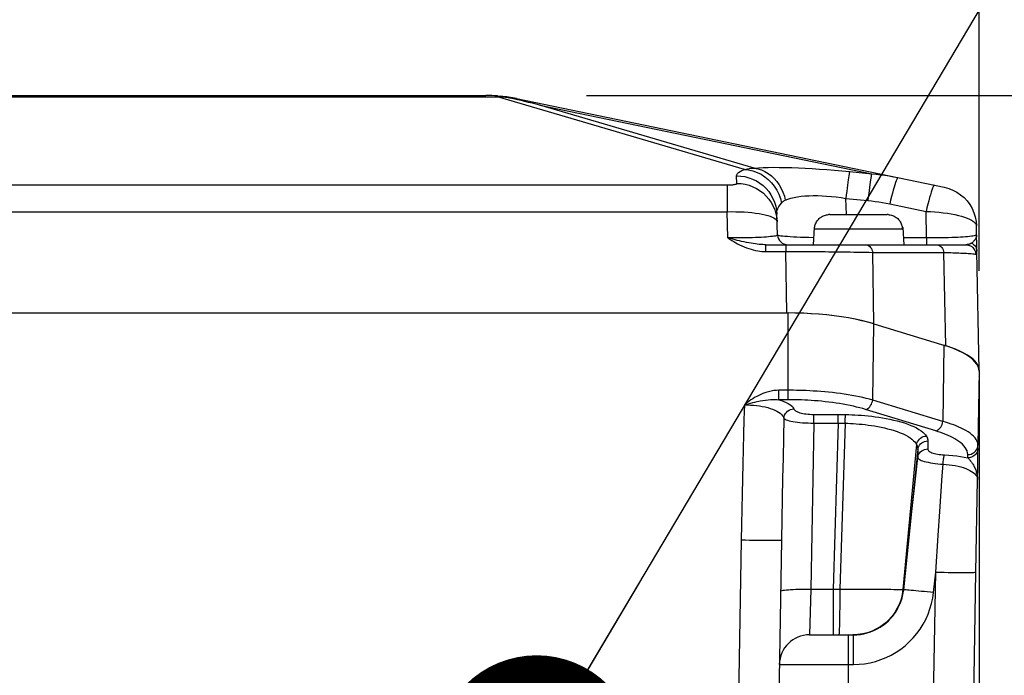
# Model space of a CAD drawing. Header units: millimetres. Extents: x -134 to 420, y 0 to 297.
# Tile 50 of 53: x 320 to 339, y 231 to 244. Entities that reach past the tile are written whole.
import ezdxf

# ---------------------------------------------------------------- set-up
doc = ezdxf.new("R2010")
doc.units = ezdxf.units.MM
doc.header["$LTSCALE"] = 23.1
doc.layers.get('0').update_dxf_attribs({"linetype": 'CONTINUOUS'})
for name, color, linetype in [('COMPONENTS', 7, 'CONTINUOUS'), ('DETAIL', 7, 'CONTINUOUS'), ('DIMENSION', 7, 'CONTINUOUS')]:
    doc.layers.add(name, color=color, linetype=linetype)
doc.styles.get("Standard").update_dxf_attribs({"font": 'arial.ttf'})
doc.dimstyles.new('DIMSTYLE_11', dxfattribs={"dimtxt": 3, "dimasz": 4, "dimexe": 0.18, "dimexo": 0.0625, "dimgap": 0.09, "dimtad": 1, "dimdec": 3, "dimlfac": 5, "dimdsep": 46, "dimtxsty": 'STANDARD', "dimblk": '_FILLED', "dimblk1": '_FILLED', "dimblk2": '_FILLED', "dimcen": 0.09, "dimadec": 0, "dimazin": 0, "dimtp": 0.5, "dimtm": 0.5, "dimtfac": 1, "dimtdec": 3, "dimtofl": 0, "dimtmove": 0, "dimatfit": 3, "dimldrblk": '_FILLED', "dimfxl": 1, "dimtolj": 1, "dimarcsym": 0})
doc.dimstyles.new('DIMSTYLE_14', dxfattribs={"dimtxt": 3, "dimasz": 4, "dimexe": 0.18, "dimexo": 0.0625, "dimgap": 0.09, "dimtad": 1, "dimdec": 1, "dimlfac": 5, "dimdsep": 46, "dimtxsty": 'STANDARD', "dimblk": '_FILLED', "dimblk1": '_FILLED', "dimblk2": '_FILLED', "dimcen": 0.09, "dimadec": 0, "dimazin": 0, "dimtp": 0.5, "dimtm": 0.5, "dimtfac": 1, "dimtdec": 1, "dimtofl": 0, "dimtmove": 0, "dimatfit": 3, "dimldrblk": '_FILLED', "dimfxl": 1, "dimtolj": 1, "dimarcsym": 0})
doc.dimstyles.new('DIMSTYLE_2', dxfattribs={"dimtxt": 3, "dimasz": 4, "dimexe": 0.18, "dimexo": 0.0625, "dimgap": 0.09, "dimtad": 1, "dimlfac": 5, "dimdsep": 46, "dimtxsty": 'STANDARD', "dimblk": '_FILLED', "dimblk1": '_FILLED', "dimblk2": '_FILLED', "dimcen": 0.09, "dimadec": 0, "dimazin": 0, "dimtp": 0.5, "dimtm": 0.5, "dimtfac": 1, "dimtofl": 0, "dimtmove": 0, "dimatfit": 3, "dimldrblk": '_FILLED', "dimfxl": 1, "dimtolj": 1, "dimarcsym": 0})
doc.dimstyles.get("Standard").update_dxf_attribs({"dimtxt": 3, "dimasz": 4, "dimexe": 0.18, "dimexo": 0.0625, "dimgap": 0.09, "dimtad": 1, "dimdec": 3, "dimdsep": 46, "dimtxsty": 'STANDARD', "dimblk": '_FILLED', "dimblk1": '_FILLED', "dimblk2": '_FILLED', "dimcen": 0.09, "dimadec": 0, "dimazin": 0, "dimtol": 1, "dimtp": 0.001, "dimtm": 0.001, "dimtfac": 1, "dimtdec": 3, "dimtofl": 0, "dimtmove": 0, "dimatfit": 3, "dimldrblk": '_FILLED', "dimfxl": 1, "dimtolj": 1, "dimarcsym": 0})

# ---------------------------------------------------------------- blocks, each defined once
blk = doc.blocks.new('_FILLED')
at = {"color": 0, "linetype": 'BYBLOCK'}
blk.add_solid([(0, 0), (-1, 0.1625), (-1, -0.1625)], dxfattribs=at)
blk = doc.blocks.new('*D10')
at = {"layer": 'DIMENSION', "color": 2, "linetype": 'CONTINUOUS'}
for p, q in [((297.19, 247.354), (297.19, 262.807)), ((341.19, 247.065), (341.19, 262.807)), ((297.19, 260.807), (319.19, 260.807)), ((341.19, 260.807), (319.19, 260.807)), ((297.19, 227.285), (297.19, 245.738)), ((341.19, 227.285), (341.19, 245.355))]:
    blk.add_line(p, q, dxfattribs=at)
at = {"layer": 'DIMENSION', "color": 2, "linetype": 'CONTINUOUS', "xscale": 4, "yscale": 4, "zscale": 4, "rotation": 180}
blk.add_blockref('_FILLED', (297.19, 260.807), dxfattribs=at)
at = {"layer": 'DIMENSION', "color": 2, "linetype": 'CONTINUOUS', "xscale": 4, "yscale": 4, "zscale": 4}
blk.add_blockref('_FILLED', (341.19, 260.807), dxfattribs=at)
at = {"layer": 'DIMENSION', "color": 2, "linetype": 'CONTINUOUS', "insert": (319.19, 264.557), "char_height": 3, "width": 6.99257, "attachment_point": 2, "line_spacing_factor": 0.9}
blk.add_mtext('220', dxfattribs=at)
blk = doc.blocks.new('*D22')
at = {"color": 2, "linetype": 'CONTINUOUS'}
for p, q in [((354.19, 242.807), (354.19, 248.807)), ((354.19, 248.807), (354.19, 230.645)), ((330.883, 242.807), (356.19, 242.807)), ((354.19, 212.482), (354.19, 230.645)), ((338.09, 218.482), (356.19, 218.482)), ((354.19, 218.482), (354.19, 212.482))]:
    blk.add_line(p, q, dxfattribs=at)
at = {"color": 2, "linetype": 'CONTINUOUS', "xscale": 4, "yscale": 4, "zscale": 4}
for p, rotation in [((354.19, 242.807), 270), ((354.19, 218.482), 90)]:
    blk.add_blockref('_FILLED', p, dxfattribs=dict(at, rotation=rotation))
at = {"color": 2, "linetype": 'CONTINUOUS', "insert": (350.44, 230.645), "char_height": 3, "width": 13.27138, "attachment_point": 2, "rotation": 90, "line_spacing_factor": 0.9}
blk.add_mtext('(121.6)', dxfattribs=at)
blk = doc.blocks.new('*D23')
at = {"color": 2, "linetype": 'CONTINUOUS'}
for p, q in [((330.883, 242.807), (364.19, 242.807)), ((362.19, 242.807), (362.19, 208.445)), ((362.19, 174.082), (362.19, 208.445)), ((343.662, 174.082), (364.19, 174.082))]:
    blk.add_line(p, q, dxfattribs=at)
at = {"color": 2, "linetype": 'CONTINUOUS', "xscale": 4, "yscale": 4, "zscale": 4}
for p, rotation in [((362.19, 242.807), 90), ((362.19, 174.082), 270)]:
    blk.add_blockref('_FILLED', p, dxfattribs=dict(at, rotation=rotation))
at = {"color": 2, "linetype": 'CONTINUOUS', "insert": (358.44, 208.445), "char_height": 3, "width": 13.27138, "attachment_point": 2, "rotation": 90, "line_spacing_factor": 0.9}
blk.add_mtext('(343.6)', dxfattribs=at)
blk = doc.blocks.new('*D25')
at = {"color": 2, "linetype": 'CONTINUOUS'}
for p, q in [((299.69, 239.322), (299.69, 254.807)), ((338.69, 239.322), (338.69, 254.807)), ((299.69, 252.807), (319.19, 252.807)), ((338.69, 252.807), (319.19, 252.807))]:
    blk.add_line(p, q, dxfattribs=at)
at = {"color": 2, "linetype": 'CONTINUOUS', "xscale": 4, "yscale": 4, "zscale": 4, "rotation": 180}
blk.add_blockref('_FILLED', (299.69, 252.807), dxfattribs=at)
at = {"color": 2, "linetype": 'CONTINUOUS', "xscale": 4, "yscale": 4, "zscale": 4}
blk.add_blockref('_FILLED', (338.69, 252.807), dxfattribs=at)
at = {"color": 2, "linetype": 'CONTINUOUS', "insert": (319.19, 256.557), "char_height": 3, "width": 6.99257, "attachment_point": 2, "line_spacing_factor": 0.9}
blk.add_mtext('195', dxfattribs=at)

msp = doc.modelspace()

# ---------------------------------------------------------------- linework, layer by layer
at = {"layer": 'COMPONENTS', "color": 9, "linetype": 'CONTINUOUS'}
for p, q in [((309.26423, 242.77786), (329.11603, 242.77786)), ((329.11603, 242.79797), (329.11603, 242.77786)), ((334.02164, 241.33722), (329.11603, 242.77786)), ((329.22027, 242.78254), (329.2411, 242.78295)), ((329.95692, 242.61637), (336.55363, 241.2501)), ((334.2183, 241.36492), (329.95692, 242.61637)), ((333.87401, 241.05846), (333.86848, 241.20977)), ((336.11614, 241.2931), (336.55363, 241.2501)), ((304.90287, 241.02759), (333.67738, 241.02759)), ((333.67738, 241.02759), (333.67738, 240.49583)), ((336.05257, 240.43949), (336.04088, 240.76067)), ((336.04088, 240.76067), (336.47827, 240.71769)), ((336.91243, 240.65115), (337.6353, 240.50143)), ((304.90287, 240.49583), (333.67738, 240.49583)), ((333.69642, 239.97437), (333.67738, 240.49583)), ((337.64492, 239.97437), (337.6353, 240.50143)), ((334.66899, 240.31506), (334.67348, 240.29544)), ((335.41486, 240.15519), (337.16539, 240.15519)), ((334.45174, 239.7046), (334.45174, 239.83949)), ((334.84581, 239.83949), (334.84581, 239.7046)), ((337.64492, 239.97437), (337.18306, 239.97437)), ((337.64502, 239.97437), (337.64502, 239.83949)), ((334.45174, 239.7046), (334.84581, 239.7046)), ((334.84581, 239.7046), (334.99273, 239.70465)), ((334.8651, 238.48213), (334.84581, 239.7046)), ((336.59857, 238.26554), (336.57615, 239.68655)), ((336.57615, 239.68655), (337.99046, 239.68655)), ((338.0247, 237.82953), (337.99046, 239.68655)), ((338.62044, 239.67716), (338.62358, 239.65225)), ((334.89601, 236.75756), (334.89601, 238.48213)), ((336.57442, 236.75062), (336.59307, 238.26722)), ((337.98718, 237.841), (337.96854, 236.3244)), ((338.69013, 237.32215), (338.66451, 235.85433)), ((334.70976, 236.75756), (334.70976, 236.94533)), ((334.89602, 236.94533), (334.70979, 236.94533)), ((337.96854, 236.3244), (336.57442, 236.75062)), ((337.82767, 236.13663), (336.43356, 236.56285)), ((335.40013, 236.2921), (335.3425, 232.99047)), ((335.40013, 236.2921), (335.40013, 236.46502)), ((335.40013, 236.46502), (335.88621, 236.46502)), ((335.40013, 236.2921), (335.90919, 236.29212)), ((335.88621, 236.2921), (335.78953, 232.99043)), ((335.88621, 236.2921), (335.88621, 236.46502)), ((336.02389, 236.2904), (335.91902, 232.99114)), ((337.66932, 235.93822), (337.66856, 235.77771)), ((337.44576, 235.86586), (337.17496, 232.98475)), ((337.47051, 235.76787), (337.18268, 232.97896)), ((337.47051, 235.77451), (337.46984, 235.60817)), ((338.66451, 235.78846), (338.66451, 235.85433)), ((338.46454, 235.60067), (338.46454, 235.66656)), ((338.61234, 235.3836), (338.62118, 235.3617)), ((337.87548, 234.05486), (337.90841, 234.53277)), ((333.96047, 233.96317), (333.73669, 221.14255)), ((337.82558, 233.3284), (337.87548, 234.05486)), ((337.61401, 221.14255), (337.82558, 233.3284)), ((337.78203, 232.9221), (337.82558, 233.3284)), ((335.3425, 232.99047), (335.31713, 232.08213)), ((335.3425, 232.99047), (335.78953, 232.99043)), ((335.78953, 232.99043), (335.78953, 232.08213)), ((336.44669, 232.98945), (336.54331, 232.98909)), ((336.54331, 232.98909), (336.71972, 232.9883)), ((337.18268, 232.97896), (337.18548, 232.97561)), ((336.09013, 218.48213), (336.09013, 232.08213)), ((336.1913, 231.4926), (336.1913, 232.08213)), ((334.71723, 231.4926), (336.1913, 231.4926))]:
    msp.add_line(p, q, dxfattribs=at)
at = {"layer": 'COMPONENTS', "color": 7, "linetype": 'CONTINUOUS'}
for p, q in [((309.49753, 242.80706), (328.88272, 242.80706)), ((329.49115, 242.74471), (337.99714, 240.98301)), ((334.68309, 240.03219), (334.66795, 240.44675)), ((335.71873, 240.43949), (335.6978, 240.43881)), ((335.71873, 240.43949), (336.86153, 240.43949)), ((336.88245, 240.43881), (336.86153, 240.43949)), ((335.41715, 240.17949), (335.42054, 240.19952)), ((337.15971, 240.19952), (337.16311, 240.17949)), ((338.63805, 240.03583), (338.63476, 240.21443)), ((335.40795, 240.17949), (335.39013, 239.83949)), ((335.40795, 240.17949), (335.41715, 240.17949)), ((335.41486, 240.15519), (335.41615, 240.17949)), ((335.41663, 240.17546), (335.41715, 240.17949)), ((337.16311, 240.17949), (337.16362, 240.17546)), ((337.16311, 240.17949), (337.17231, 240.17949)), ((337.16539, 240.15519), (337.16411, 240.17949)), ((337.17231, 240.17949), (337.19013, 239.83949)), ((338.64294, 239.83949), (338.63803, 240.03612)), ((334.45176, 239.83949), (338.42579, 239.83949)), ((338.64498, 239.76247), (338.64294, 239.83949)), ((338.64667, 239.70397), (338.64498, 239.76247)), ((338.69013, 237.34446), (338.64665, 239.70458)), ((303.48424, 238.48213), (334.89601, 238.48213)), ((335.02764, 238.48048), (334.8651, 238.48213)), ((336.59307, 238.26722), (338.0247, 237.82953)), ((338.12715, 237.79609), (338.0247, 237.82953)), ((338.69013, 237.32215), (338.68471, 237.371)), ((338.69007, 237.34829), (338.68511, 237.38938)), ((338.69013, 237.34446), (338.69013, 224.9634)), ((338.66343, 235.64598), (338.66413, 235.71859)), ((338.66413, 235.71859), (338.66441, 235.75933)), ((338.66441, 235.75933), (338.66451, 235.78846)), ((338.6606, 235.4122), (338.66205, 235.5263)), ((338.66205, 235.5263), (338.66343, 235.64598)), ((338.65734, 235.16836), (338.6606, 235.4122)), ((338.62544, 233.3284), (338.65734, 235.16836)), ((334.76035, 233.96317), (334.49699, 218.87515)), ((338.41387, 221.14255), (338.62544, 233.3284)), ((335.31713, 232.08213), (336.19131, 232.08213))]:
    msp.add_line(p, q, dxfattribs=at)
for points in [[(329.11603, 242.79797), (329.12995, 242.79682), (329.14387, 242.79554), (329.15779, 242.79413), (329.17169, 242.79259), (329.18559, 242.79092), (329.19948, 242.78912), (329.21336, 242.78719), (329.22724, 242.78514), (329.2411, 242.78295)], [(329.2411, 242.78295), (329.24677, 242.78201), (329.25226, 242.78107), (329.25756, 242.78013), (329.26268, 242.77918), (329.26762, 242.77824), (329.27237, 242.77729), (329.27694, 242.77635), (329.28131, 242.7754), (329.2855, 242.77446)], [(329.584, 242.70522), (329.50939, 242.72269), (329.43477, 242.74005), (329.36014, 242.75731), (329.2855, 242.77446)], [(329.95692, 242.61637), (329.88235, 242.63434), (329.80778, 242.65222), (329.7332, 242.66999), (329.65861, 242.68766), (329.584, 242.70522)], [(337.99714, 240.98301), (338.08405, 240.95985), (338.16781, 240.92708), (338.24736, 240.88511), (338.3217, 240.83447), (338.38988, 240.77582), (338.45105, 240.70987), (338.50443, 240.63748), (338.54935, 240.55956), (338.58523, 240.47708), (338.61164, 240.3911), (338.62822, 240.3027), (338.63477, 240.21299)], [(335.42054, 240.19952), (335.4253, 240.21921), (335.43144, 240.23857), (335.43901, 240.25773), (335.44796, 240.27656), (335.45809, 240.29461), (335.46942, 240.3118), (335.48195, 240.32822), (335.49544, 240.34363), (335.50983, 240.35798), (335.52519, 240.37133), (335.5415, 240.38364), (335.55885, 240.39497), (335.57716, 240.40526), (335.59612, 240.41425), (335.61576, 240.4219), (335.63606, 240.42827), (335.65654, 240.43322), (335.67708, 240.43672), (335.6978, 240.43881)], [(336.88245, 240.43881), (336.90318, 240.43672), (336.92371, 240.43322), (336.9442, 240.42827), (336.96449, 240.4219), (336.98414, 240.41425), (337.00309, 240.40526), (337.0214, 240.39497), (337.03876, 240.38364), (337.05507, 240.37133), (337.07043, 240.35798), (337.08482, 240.34363), (337.09831, 240.32822), (337.11083, 240.3118), (337.12217, 240.29461), (337.1323, 240.27656), (337.14124, 240.25773), (337.14881, 240.23857), (337.15495, 240.21921), (337.15971, 240.19952)], [(335.41486, 240.15519), (335.4151, 240.15926), (335.4154, 240.16332), (335.41576, 240.16738), (335.41617, 240.17142), (335.41663, 240.17546)], [(337.16362, 240.17546), (337.16409, 240.17142), (337.1645, 240.16738), (337.16485, 240.16332), (337.16515, 240.15926), (337.16539, 240.15519)], [(338.62368, 239.65227), (338.62742, 239.65181), (338.63088, 239.65223), (338.63405, 239.65352), (338.63692, 239.65563), (338.63947, 239.65862), (338.64164, 239.6626), (338.64344, 239.66761), (338.64486, 239.67362), (338.64588, 239.68072), (338.64649, 239.68893), (338.64671, 239.69824), (338.64667, 239.70397)], [(336.59307, 238.26722), (336.47588, 238.30063), (336.35326, 238.33133), (336.22519, 238.35933), (336.09108, 238.38468), (335.95152, 238.40733), (335.80839, 238.42704), (335.66165, 238.44378), (335.51133, 238.45758), (335.35941, 238.46832), (335.20654, 238.47598), (335.05208, 238.48058), (334.89601, 238.48213)], [(336.59857, 238.26554), (336.48215, 238.29875), (336.35958, 238.32935), (336.23084, 238.35735), (336.09531, 238.38284), (335.95362, 238.40574), (335.80767, 238.42572), (335.6574, 238.44275), (335.50288, 238.45687), (335.34619, 238.46788), (335.188, 238.47573), (335.02764, 238.48048)], [(338.64299, 237.46687), (338.60631, 237.51417), (338.55935, 237.56085), (338.50318, 237.60608), (338.43772, 237.64971), (338.36306, 237.69188), (338.28054, 237.73214), (338.19061, 237.77033), (338.09283, 237.80662), (337.98718, 237.841)], [(338.64657, 237.47759), (338.61288, 237.52105), (338.56969, 237.56398), (338.51752, 237.60585), (338.45626, 237.64665), (338.38603, 237.68639), (338.30768, 237.72459), (338.22148, 237.76111), (338.12715, 237.79609)], [(338.68471, 237.371), (338.669, 237.41924), (338.64299, 237.46687)], [(338.68511, 237.38938), (338.67059, 237.43375), (338.64657, 237.47759)], [(336.19131, 232.08213), (336.26086, 232.08455), (336.33012, 232.09181), (336.39877, 232.10389), (336.4665, 232.12074), (336.53294, 232.14229), (336.59766, 232.16841), (336.66031, 232.19893), (336.72064, 232.23372), (336.77842, 232.27263), (336.8334, 232.31551), (336.88527, 232.36214), (336.93375, 232.41225), (336.97857, 232.46556), (337.01955, 232.52183), (337.05655, 232.58088), (337.08942, 232.64251), (337.11793, 232.70635), (337.14188, 232.77192), (337.16115, 232.83885), (337.1757, 232.90686), (337.18548, 232.97561)]]:
    msp.add_lwpolyline(points, dxfattribs=at)
at = {"layer": 'COMPONENTS', "color": 9, "linetype": 'CONTINUOUS'}
for points in [[(329.11603, 242.77786), (329.13688, 242.77915), (329.15773, 242.78026), (329.17858, 242.7812)], [(329.17858, 242.7812), (329.19943, 242.78196), (329.22027, 242.78254)], [(329.2855, 242.77446), (329.30855, 242.77238), (329.33156, 242.77), (329.35452, 242.7673), (329.37742, 242.7643), (329.40027, 242.761), (329.42307, 242.75738), (329.44582, 242.75347)], [(329.44582, 242.75347), (329.46851, 242.74924), (329.49115, 242.74471)], [(334.2183, 241.36492), (334.30263, 241.37084), (334.39451, 241.37513), (334.49394, 241.3778), (334.60155, 241.37881), (334.7167, 241.3782), (334.83751, 241.37608), (334.96383, 241.37244), (335.09581, 241.3673), (335.23194, 241.36074), (335.37235, 241.35276), (335.51693, 241.34336), (335.66378, 241.33269), (335.81229, 241.32077), (335.96307, 241.30757), (336.11614, 241.2931)], [(333.86848, 241.20977), (333.87243, 241.23185), (333.88501, 241.25359), (333.90622, 241.275), (333.93606, 241.29608), (333.97454, 241.31682), (334.02164, 241.33722)], [(333.86848, 241.20977), (333.95019, 241.20568), (334.03104, 241.19335), (334.11019, 241.17291), (334.18681, 241.14457), (334.26011, 241.10863), (334.3293, 241.06546), (334.39368, 241.01551), (334.45257, 240.95931), (334.50534, 240.89744), (334.55146, 240.83056), (334.59043, 240.75935), (334.62186, 240.68457), (334.6454, 240.607), (334.66082, 240.52745), (334.66795, 240.44675)], [(334.02162, 241.33723), (334.0514, 241.34435), (334.08239, 241.35053), (334.1146, 241.35572), (334.14799, 241.35988), (334.18257, 241.36296), (334.2183, 241.36492)], [(334.02167, 241.33724), (334.10741, 241.32788), (334.19204, 241.30837), (334.27446, 241.27896), (334.3536, 241.24004), (334.42844, 241.19211), (334.49801, 241.13578), (334.56139, 241.07179), (334.61778, 241.00098), (334.66644, 240.92425), (334.70674, 240.8426), (334.73816, 240.7571), (334.76028, 240.66884)], [(334.21835, 241.36492), (334.29134, 241.35004), (334.36272, 241.3267), (334.4317, 241.29516), (334.49756, 241.25577), (334.55956, 241.20894), (334.61703, 241.1552), (334.66935, 241.09512), (334.71595, 241.02936), (334.75633, 240.95863), (334.79005, 240.88369), (334.81673, 240.80538), (334.83609, 240.72452)], [(336.11614, 241.2931), (336.11255, 241.28257), (336.1083, 241.26491), (336.10344, 241.24028), (336.09801, 241.2089), (336.09205, 241.17105), (336.08563, 241.12709), (336.0788, 241.0774), (336.07162, 241.02246), (336.06416, 240.96275), (336.05648, 240.89882), (336.04867, 240.83126), (336.04078, 240.76068)], [(336.55363, 241.2501), (336.55004, 241.23958), (336.5458, 241.22192), (336.54093, 241.19729), (336.5355, 241.1659), (336.52954, 241.12806), (336.52312, 241.08409), (336.51629, 241.03441), (336.50911, 240.97947), (336.50165, 240.91976), (336.49398, 240.85583), (336.48616, 240.78827), (336.47827, 240.71769)], [(336.55363, 241.2501), (336.64033, 241.24191), (336.72713, 241.23192), (336.81399, 241.22012), (336.90089, 241.20654), (336.9878, 241.19118), (337.07467, 241.17407)], [(337.07467, 241.17407), (337.06814, 241.17102), (337.05993, 241.15956), (337.05013, 241.13981), (337.03885, 241.11199), (337.0262, 241.0764), (337.01233, 241.03342), (336.99738, 240.98351), (336.98151, 240.92721), (336.9649, 240.86513), (336.94773, 240.79793), (336.93017, 240.72635), (336.91243, 240.65115)], [(333.67738, 241.02759), (333.69469, 241.02771), (333.71164, 241.02805), (333.72825, 241.02862), (333.74463, 241.02943), (333.76067, 241.03045), (333.77595, 241.03169), (333.79045, 241.03313), (333.8042, 241.03477), (333.81687, 241.03659), (333.82845, 241.03857), (333.83894, 241.04072), (333.84814, 241.04299), (333.85599, 241.04539), (333.86253, 241.0479), (333.86762, 241.05047), (333.87121, 241.05308), (333.87334, 241.05574), (333.87401, 241.05846)], [(333.87401, 241.05846), (333.95571, 241.05438), (334.03656, 241.04205), (334.11571, 241.02161), (334.19234, 240.99327), (334.26563, 240.95732), (334.33483, 240.91415), (334.3992, 240.86421), (334.45809, 240.80801), (334.51087, 240.74614), (334.55698, 240.67925), (334.59596, 240.60805), (334.62738, 240.53327), (334.65092, 240.4557), (334.66634, 240.37614), (334.67348, 240.29544)], [(337.79755, 241.02435), (337.79102, 241.0213), (337.78281, 241.00984), (337.77301, 240.9901), (337.76173, 240.96228), (337.74908, 240.92669), (337.73521, 240.8837), (337.72026, 240.83379), (337.7044, 240.77749), (337.68778, 240.71541), (337.67061, 240.64822), (337.65305, 240.57663), (337.6353, 240.50143)], [(334.83608, 240.72452), (334.88835, 240.74572), (334.9464, 240.76404), (335.00978, 240.7796), (335.07793, 240.79248), (335.15044, 240.80272), (335.22705, 240.81024), (335.30727, 240.81509), (335.39067, 240.81731), (335.4772, 240.81689), (335.56649, 240.81387), (335.65806, 240.80829), (335.7517, 240.80015), (335.84705, 240.78949), (335.9436, 240.77633), (336.04088, 240.76067)], [(334.66795, 240.44675), (334.6694, 240.48573), (334.67657, 240.52378), (334.68937, 240.56101), (334.70768, 240.59752), (334.73137, 240.63344), (334.76028, 240.66884)], [(334.76028, 240.66884), (334.77129, 240.68024), (334.78294, 240.69078), (334.79525, 240.70048), (334.80821, 240.70933), (334.82182, 240.71734), (334.83608, 240.72452)], [(336.47827, 240.71769), (336.5503, 240.70993), (336.62247, 240.70083), (336.69476, 240.69041), (336.76718, 240.67865), (336.83974, 240.66557), (336.91243, 240.65115)], [(333.67738, 240.49583), (333.76361, 240.49724), (333.84918, 240.49691), (333.93346, 240.49485), (334.01581, 240.49111), (334.09562, 240.48571), (334.17231, 240.47865), (334.2453, 240.47002), (334.31404, 240.4599), (334.37802, 240.44827), (334.43677, 240.43526), (334.48982, 240.421), (334.53676, 240.40553), (334.57724, 240.38901), (334.61094, 240.37162), (334.63759, 240.35338), (334.65699, 240.33445), (334.66899, 240.31506)], [(337.6353, 240.50143), (337.7225, 240.49796), (337.80901, 240.49257), (337.89417, 240.48528), (337.97733, 240.4761), (338.05787, 240.46512), (338.13518, 240.45244), (338.20868, 240.43818), (338.27782, 240.42243), (338.34208, 240.4053), (338.40097, 240.38694), (338.45403, 240.36748), (338.50088, 240.34702), (338.54116, 240.32573), (338.57454, 240.30381), (338.60077, 240.28137), (338.61964, 240.25861), (338.63101, 240.23574), (338.63476, 240.21439)], [(334.68309, 240.03219), (334.68007, 240.02677), (334.67083, 240.0218), (334.65572, 240.01714), (334.63525, 240.01257), (334.60977, 240.00811), (334.57925, 240.00397), (334.54379, 240.00004), (334.50377, 239.99622), (334.45942, 239.99274), (334.41106, 239.98955), (334.35899, 239.98654), (334.30349, 239.98389), (334.24491, 239.98156), (334.18358, 239.97948), (334.11973, 239.97776), (334.05391, 239.97634), (333.98629, 239.97523), (333.91647, 239.97453), (333.84451, 239.97422), (333.77104, 239.97418), (333.69642, 239.97437)], [(335.39745, 239.97928), (335.30111, 239.98149), (335.21785, 239.98392), (335.13901, 239.98663), (335.06509, 239.98957), (334.99649, 239.9929), (334.93365, 239.99648), (334.87702, 240.00021), (334.82701, 240.00432), (334.78395, 240.00861), (334.74819, 240.01297), (334.72003, 240.01765), (334.6997, 240.02261), (334.68734, 240.02752), (334.68309, 240.03219)], [(338.63806, 240.03576), (338.63532, 240.03066), (338.62632, 240.02562), (338.61136, 240.02088), (338.59086, 240.0162), (338.56519, 240.01159), (338.53458, 240.00728), (338.49934, 240.00322), (338.45985, 239.99929), (338.41625, 239.99568), (338.36888, 239.99234), (338.31805, 239.98918), (338.26382, 239.98636), (338.20664, 239.9838), (338.14668, 239.98146), (338.0834, 239.97954), (338.01686, 239.97786), (337.94752, 239.97638), (337.87533, 239.97537), (337.80051, 239.97483), (337.72356, 239.97453), (337.64492, 239.97437)], [(338.63802, 240.03615), (338.63805, 240.02664), (338.63744, 240.01736), (338.63626, 240.0083), (338.63453, 239.99947), (338.63231, 239.99088), (338.62963, 239.98253), (338.62654, 239.97442), (338.62308, 239.96658), (338.61929, 239.95899), (338.61521, 239.95167), (338.61087, 239.94461), (338.60631, 239.93782)], [(333.96742, 239.90693), (333.9252, 239.91667), (333.88173, 239.92703), (333.83705, 239.93799), (333.79123, 239.94954), (333.74432, 239.96168), (333.69642, 239.97437)], [(333.69642, 239.97437), (333.73506, 239.94892), (333.77357, 239.92465), (333.81194, 239.90158), (333.85017, 239.87969), (333.88826, 239.85899), (333.92622, 239.83949)], [(333.92622, 239.83949), (333.97267, 239.81737), (334.0188, 239.79726), (334.06461, 239.77914), (334.1102, 239.76302), (334.15547, 239.7489), (334.2001, 239.73677), (334.24402, 239.72669), (334.28729, 239.71861), (334.32971, 239.71237), (334.37123, 239.70793), (334.41191, 239.70534), (334.45174, 239.7046)], [(334.45174, 239.83949), (334.42031, 239.83991), (334.38739, 239.84119), (334.35295, 239.84337), (334.31702, 239.84648), (334.27953, 239.85053), (334.24033, 239.85557), (334.19932, 239.86161), (334.15652, 239.86867), (334.11195, 239.87674), (334.06559, 239.88582), (334.01741, 239.89589), (333.96742, 239.90693)], [(336.4317, 239.83949), (336.45363, 239.8373), (336.47509, 239.83077), (336.4956, 239.82006), (336.5147, 239.80539), (336.53199, 239.78709), (336.54708, 239.76555), (336.55965, 239.74125), (336.56941, 239.71473), (336.57615, 239.68655)], [(337.84601, 239.83949), (337.86794, 239.8373), (337.8894, 239.83077), (337.90991, 239.82006), (337.92901, 239.80539), (337.9463, 239.78709), (337.96139, 239.76555), (337.97396, 239.74125), (337.98372, 239.71473), (337.99046, 239.68655)], [(338.53899, 239.87238), (338.53013, 239.86677), (338.52104, 239.86172), (338.51177, 239.85723), (338.50233, 239.85328), (338.49276, 239.84986), (338.48314, 239.84696), (338.47348, 239.84458), (338.46382, 239.84268), (338.4542, 239.84124), (338.44464, 239.84025), (338.43516, 239.83967), (338.42578, 239.83949)], [(338.42578, 239.83949), (338.45061, 239.83791), (338.47504, 239.83321), (338.49869, 239.82546), (338.5212, 239.81479), (338.5422, 239.80135), (338.56138, 239.78536), (338.57841, 239.76708), (338.59304, 239.74679), (338.60505, 239.72481), (338.61423, 239.70148), (338.62044, 239.67716)], [(338.57272, 239.89933), (338.56477, 239.89216), (338.55648, 239.88526), (338.54788, 239.87865), (338.53899, 239.87238)], [(338.53899, 239.87238), (338.5595, 239.86089), (338.57838, 239.84718), (338.59539, 239.83144), (338.61027, 239.8139), (338.62281, 239.79481), (338.63283, 239.77443), (338.64019, 239.75307), (338.64478, 239.73103), (338.64655, 239.70862)], [(338.60631, 239.93782), (338.60049, 239.92987), (338.59421, 239.92202), (338.58747, 239.9143), (338.5803, 239.90673), (338.57272, 239.89933)], [(334.99273, 239.70465), (335.0438, 239.70461), (335.09593, 239.70453), (335.14943, 239.70443), (335.20426, 239.7043), (335.26037, 239.70409), (335.31803, 239.70388), (335.37716, 239.70362), (335.49991, 239.7029)], [(335.49991, 239.7029), (335.56365, 239.70247), (335.62884, 239.70193), (335.69564, 239.70137), (335.76392, 239.70073)], [(335.76392, 239.70073), (335.90456, 239.69915), (335.97681, 239.69825)], [(335.97681, 239.69825), (336.12433, 239.69607), (336.19931, 239.69484), (336.27472, 239.69342), (336.35047, 239.69193), (336.42626, 239.69037), (336.50162, 239.6886), (336.57615, 239.68655)], [(337.99046, 239.68655), (338.03591, 239.68529), (338.08049, 239.68398), (338.12411, 239.68262), (338.16643, 239.6812), (338.20763, 239.67974), (338.24832, 239.67821), (338.28845, 239.6766), (338.32766, 239.67488), (338.36595, 239.67308), (338.40309, 239.67119), (338.43876, 239.66919), (338.47276, 239.66709), (338.50474, 239.66489), (338.5344, 239.66259), (338.56153, 239.66017), (338.58575, 239.65763), (338.60661, 239.65499), (338.62368, 239.65227)], [(334.70979, 236.94533), (334.65861, 236.94376), (334.60666, 236.93857), (334.55394, 236.92974), (334.50027, 236.91731), (334.44583, 236.90126), (334.39117, 236.88151), (334.33647, 236.85805), (334.28154, 236.83089), (334.2264, 236.80005)], [(336.57442, 236.75062), (336.51147, 236.76761), (336.44607, 236.784), (336.37831, 236.79977), (336.30807, 236.8149), (336.23559, 236.82934), (336.16151, 236.84296), (336.08594, 236.85576), (336.00902, 236.86771), (335.93144, 236.87874), (335.85335, 236.88886), (335.7749, 236.89808), (335.69683, 236.90635), (335.61931, 236.91371), (335.54247, 236.92021), (335.46707, 236.92581), (335.39324, 236.93059), (335.32112, 236.93459), (335.25142, 236.93784), (335.18426, 236.94042), (335.11972, 236.94238), (335.0585, 236.94378), (335.00089, 236.94468), (334.94672, 236.94517), (334.89602, 236.94533)], [(334.02182, 236.65476), (334.06302, 236.66695), (334.10465, 236.67879), (334.1466, 236.69013), (334.18884, 236.70088), (334.23131, 236.71096), (334.27394, 236.72032)], [(334.2264, 236.80005), (334.18913, 236.77677), (334.15314, 236.75312), (334.11842, 236.7291), (334.08498, 236.70472), (334.05282, 236.67997), (334.02194, 236.65485)], [(334.27394, 236.72032), (334.33354, 236.73219), (334.39015, 236.74195), (334.44378, 236.74968), (334.49441, 236.75544), (334.54224, 236.75932), (334.5876, 236.76141), (334.63064, 236.76176), (334.67135, 236.76045), (334.70976, 236.75756)], [(336.43356, 236.56285), (336.37587, 236.57987), (336.31605, 236.59624), (336.25411, 236.61195), (336.18978, 236.62707), (336.12333, 236.64153), (336.05553, 236.65516), (335.98634, 236.66794), (335.91579, 236.6799), (335.84477, 236.69095), (335.77327, 236.70106), (335.70129, 236.71027), (335.62981, 236.71857), (335.55883, 236.72593), (335.48834, 236.73239), (335.41928, 236.73803), (335.35169, 236.74282), (335.28553, 236.74678), (335.22169, 236.75007), (335.16019, 236.75266), (335.101, 236.75458), (335.04491, 236.756), (334.99218, 236.75701), (334.94255, 236.75753), (334.70975, 236.75756)], [(334.70975, 236.75756), (334.76184, 236.74095), (334.80931, 236.72333), (334.85218, 236.70469), (334.89066, 236.68492), (334.92454, 236.66414), (334.95308, 236.6427), (334.97605, 236.62073), (334.99368, 236.59812), (335.00599, 236.57485)], [(336.43356, 236.56285), (336.45507, 236.571), (336.47611, 236.58323), (336.4962, 236.59926), (336.51489, 236.61875), (336.53177, 236.64125), (336.54646, 236.66626), (336.55864, 236.69324), (336.56803, 236.72157), (336.57442, 236.75062)], [(334.02194, 236.65485), (334.01382, 236.36255), (334.00603, 236.06912), (333.99858, 235.77454), (333.99147, 235.47956), (333.9847, 235.18343), (333.97822, 234.88395), (333.97201, 234.58038), (333.9661, 234.27345), (333.96047, 233.96317)], [(334.02193, 236.65476), (334.0813, 236.65442), (334.14112, 236.6522), (334.20103, 236.6481), (334.26079, 236.64215), (334.31983, 236.63436), (334.37735, 236.62473), (334.43282, 236.61322), (334.48597, 236.5999), (334.53633, 236.58493), (334.58349, 236.56829), (334.62713, 236.55002), (334.66693, 236.53041), (334.70257, 236.50937), (334.73372, 236.487), (334.76, 236.46377), (334.7812, 236.43984), (334.79716, 236.41505), (334.80774, 236.3894)], [(334.80774, 236.38942), (334.81267, 236.42118), (334.823, 236.45189), (334.83844, 236.4807), (334.85855, 236.5068), (334.88277, 236.52946), (334.91043, 236.54804), (334.94076, 236.56204), (334.97291, 236.57106), (335.00599, 236.57485)], [(335.00599, 236.57485), (335.01307, 236.56243), (335.02356, 236.55055), (335.03745, 236.5392), (335.05499, 236.52829), (335.07593, 236.51792), (335.09957, 236.50834), (335.12597, 236.49961), (335.15508, 236.49168), (335.18604, 236.48473), (335.21889, 236.4788), (335.2536, 236.47385), (335.28917, 236.46999), (335.32529, 236.46725), (335.36228, 236.46559), (335.40013, 236.46502)], [(334.80775, 236.38941), (334.79941, 235.99778), (334.79123, 235.60105), (334.78323, 235.19922), (334.77541, 234.7923), (334.76778, 234.38029), (334.76035, 233.96317)], [(334.80775, 236.38941), (334.81804, 236.3787), (334.83392, 236.36849), (334.85517, 236.35873), (334.88155, 236.34928), (334.91276, 236.34021), (334.94842, 236.33183), (334.98813, 236.32415), (335.03149, 236.3171), (335.07809, 236.31089), (335.12747, 236.30554), (335.17915, 236.301), (335.23273, 236.29737), (335.28778, 236.2947), (335.34374, 236.29294), (335.40013, 236.2921)], [(335.88621, 236.46502), (335.91179, 236.46497), (335.93735, 236.46481), (335.96289, 236.46455), (335.98841, 236.46419), (336.01392, 236.46372), (336.0394, 236.46314)], [(335.90919, 236.29212), (335.93216, 236.29201), (335.95512, 236.29179), (335.97807, 236.29145), (336.00099, 236.29098), (336.02389, 236.2904)], [(336.02389, 236.2904), (336.02485, 236.31632), (336.02607, 236.34147), (336.02751, 236.36543), (336.02917, 236.38777), (336.03099, 236.40811), (336.03296, 236.42611), (336.03505, 236.44144), (336.03721, 236.45386), (336.0394, 236.46314)], [(336.02389, 236.2904), (336.07676, 236.28865), (336.1311, 236.28622), (336.18682, 236.28308), (336.2437, 236.27918), (336.30175, 236.27448), (336.3612, 236.26885), (336.42189, 236.26225), (336.48364, 236.25462), (336.54653, 236.24581), (336.61032, 236.23578), (336.67475, 236.22445), (336.73977, 236.21167), (336.80509, 236.19737), (336.87025, 236.1815), (336.93488, 236.16393), (336.99889, 236.14449), (337.06136, 236.12327), (337.12075, 236.10059), (337.1768, 236.07643), (337.22904, 236.05089), (337.2761, 236.02464), (337.31796, 235.99775), (337.3546, 235.97035), (337.38535, 235.94327), (337.41038, 235.91688), (337.43038, 235.89105), (337.44576, 235.86586)], [(336.0394, 236.46314), (336.09857, 236.46149), (336.1592, 236.45907), (336.22128, 236.45588), (336.28485, 236.45198), (336.34986, 236.44731), (336.41627, 236.44166), (336.48417, 236.43503), (336.55345, 236.42742), (336.62377, 236.41856), (336.69525, 236.40846), (336.76776, 236.39713), (336.84057, 236.38426), (336.91389, 236.36985), (336.98751, 236.3539), (337.06006, 236.33621), (337.13197, 236.31658), (337.20282, 236.2952), (337.26992, 236.2724), (337.33305, 236.24802), (337.39244, 236.22223), (337.44609, 236.19582), (337.49347, 236.16872), (337.53511, 236.141), (337.57062, 236.11374), (337.59986, 236.0873), (337.62297, 236.06132), (337.63993, 236.03581)], [(337.82767, 236.13663), (337.84919, 236.14478), (337.87022, 236.157), (337.89031, 236.17304), (337.909, 236.19252), (337.92589, 236.21502), (337.94058, 236.24004), (337.95275, 236.26701), (337.96214, 236.29534), (337.96854, 236.3244)], [(338.66451, 235.85433), (338.66056, 235.89235), (338.64936, 235.92902), (338.63166, 235.96426), (338.60826, 235.99791), (338.57987, 236.02997), (338.54703, 236.06058), (338.51034, 236.08971), (338.47039, 236.11734), (338.42754, 236.14359), (338.38226, 236.16846), (338.335, 236.19197), (338.28594, 236.21425), (338.23545, 236.2353), (338.18386, 236.25516), (338.13116, 236.27396), (338.07748, 236.29178), (338.02319, 236.30858), (337.96854, 236.3244)], [(338.46454, 235.66656), (338.45988, 235.70463), (338.44994, 235.74122), (338.43471, 235.77632), (338.41362, 235.80995), (338.38725, 235.84208), (338.35732, 235.87274), (338.32398, 235.90188), (338.28708, 235.92953), (338.24792, 235.95581), (338.20665, 235.9807), (338.16312, 236.00421), (338.11825, 236.0265), (338.07215, 236.04757), (338.0247, 236.06742), (337.97648, 236.08624), (337.92766, 236.10407), (337.87805, 236.12087), (337.82767, 236.13663)], [(337.44576, 235.86586), (337.45316, 235.89521), (337.46511, 235.92332), (337.48131, 235.94951), (337.50137, 235.97315), (337.52481, 235.99366), (337.55105, 236.01054), (337.57945, 236.02339), (337.60932, 236.03188), (337.63993, 236.03581)], [(337.47051, 235.76787), (337.47665, 235.79834), (337.48786, 235.82745), (337.50384, 235.85445), (337.52418, 235.87861), (337.54834, 235.89931), (337.57568, 235.916), (337.60549, 235.92825), (337.63698, 235.93572), (337.66932, 235.93822)], [(337.63993, 236.03581), (337.64378, 236.02931), (337.64735, 236.02281), (337.65065, 236.0163), (337.65368, 236.0098), (337.65643, 236.00329), (337.65892, 235.99678), (337.66113, 235.99028), (337.66308, 235.98378), (337.66476, 235.97728), (337.66618, 235.97078), (337.66733, 235.96428), (337.66822, 235.95777), (337.66885, 235.95126), (337.66921, 235.94474), (337.66932, 235.93822)], [(337.44576, 235.86586), (337.44909, 235.85942), (337.45218, 235.85297), (337.45502, 235.8465), (337.45762, 235.84002), (337.45998, 235.83352), (337.4621, 235.82702), (337.46398, 235.8205), (337.46562, 235.81398), (337.46702, 235.80744), (337.46818, 235.80089), (337.46912, 235.79432), (337.46981, 235.78774), (337.47028, 235.78113), (337.47051, 235.77451)], [(337.46986, 235.60817), (337.47611, 235.63852), (337.48739, 235.66751), (337.50341, 235.69438), (337.52376, 235.71842), (337.54789, 235.73901), (337.57518, 235.75562), (337.60491, 235.76779), (337.63631, 235.77522), (337.66856, 235.77771)], [(337.66856, 235.77771), (337.67041, 235.76604), (337.67565, 235.75471), (337.68426, 235.74371), (337.69642, 235.73296), (337.71195, 235.72255), (337.73039, 235.71276), (337.75179, 235.70362), (337.7761, 235.6951), (337.80266, 235.6874), (337.83151, 235.68054), (337.86262, 235.6745), (337.89522, 235.66942), (337.92906, 235.66535), (337.9644, 235.66223), (338.00122, 235.66007)], [(338.46454, 235.66656), (338.49887, 235.6694), (338.53218, 235.67783), (338.56348, 235.6916), (338.59185, 235.71031), (338.61644, 235.7334), (338.63651, 235.76018), (338.65149, 235.78986), (338.66091, 235.82155), (338.66451, 235.85433)], [(338.66451, 235.78845), (338.66236, 235.7638), (338.65692, 235.73963), (338.64825, 235.71633), (338.63651, 235.6943), (338.6219, 235.67389), (338.60466, 235.65546), (338.58508, 235.63932), (338.56348, 235.62572), (338.54023, 235.6149), (338.51571, 235.60704), (338.49034, 235.60227), (338.46454, 235.60068)], [(337.18548, 232.97561), (337.21718, 233.27137), (337.24866, 233.56448), (337.27993, 233.85497), (337.31072, 234.1405), (337.34129, 234.42348), (337.37241, 234.71104), (337.40433, 235.00554), (337.43681, 235.30458), (337.46984, 235.60817)], [(337.46984, 235.60817), (337.4731, 235.59658), (337.4817, 235.58514), (337.49553, 235.57387), (337.5144, 235.5627), (337.5381, 235.55172), (337.56641, 235.54116), (337.59904, 235.53109), (337.63565, 235.52149), (337.67595, 235.51254), (337.71954, 235.50429), (337.76604, 235.49676), (337.81512, 235.49005), (337.86637, 235.48421), (337.91934, 235.47927), (337.97356, 235.47527)], [(337.97357, 235.47527), (337.97512, 235.50275), (337.97718, 235.52957), (337.97969, 235.55523), (337.98261, 235.57925), (337.98589, 235.60115), (337.98946, 235.62052), (337.99325, 235.637), (337.9972, 235.65026), (338.00122, 235.66005)], [(338.00122, 235.66007), (338.08432, 235.65539), (338.16507, 235.64863), (338.24346, 235.63977), (338.3195, 235.62882), (338.3932, 235.61579), (338.46454, 235.60067)], [(338.46453, 235.60067), (338.47122, 235.59486), (338.47824, 235.58827), (338.48561, 235.58088), (338.4933, 235.57267), (338.50131, 235.56363), (338.50965, 235.55374), (338.51828, 235.54296), (338.52719, 235.5313), (338.53633, 235.51875), (338.54564, 235.50534), (338.5551, 235.49102), (338.56469, 235.47574), (338.57433, 235.4595), (338.58396, 235.44229), (338.59358, 235.42392), (338.60309, 235.40434), (338.61234, 235.3836)], [(337.90841, 234.53277), (337.95736, 235.24128), (337.97356, 235.47527)], [(337.97356, 235.47527), (338.03565, 235.47108), (338.09683, 235.465), (338.1567, 235.45703), (338.21489, 235.44712), (338.27099, 235.43531), (338.32455, 235.42182), (338.37533, 235.40654), (338.42285, 235.38957), (338.46649, 235.37137), (338.50592, 235.35193), (338.54105, 235.33124), (338.57172, 235.30978), (338.59776, 235.28756)], [(338.62118, 235.3617), (338.62761, 235.34405), (338.63371, 235.32545), (338.63938, 235.30588), (338.64449, 235.28539), (338.64893, 235.26396), (338.65257, 235.24153), (338.65528, 235.21811), (338.65692, 235.19374), (338.65734, 235.16845)], [(338.59776, 235.28756), (338.61914, 235.26453), (338.63586, 235.24108), (338.64785, 235.21732), (338.65502, 235.1931), (338.65734, 235.16843)], [(334.76035, 233.96317), (334.75594, 233.96179), (334.74283, 233.96058), (334.72114, 233.95954), (334.69112, 233.9587), (334.6531, 233.95807), (334.6075, 233.95764), (334.55481, 233.95742), (334.49561, 233.95742), (334.43055, 233.95764), (334.36034, 233.95807), (334.28575, 233.9587), (334.2076, 233.95954), (334.12674, 233.96058), (334.04407, 233.96179), (333.96047, 233.96317)], [(337.82558, 233.3284), (337.90889, 233.32703), (337.99129, 233.32583), (338.0719, 233.32481), (338.14982, 233.32397), (338.22421, 233.32334), (338.29427, 233.32291), (338.35924, 233.3227), (338.41839, 233.3227), (338.4711, 233.32291), (338.51679, 233.32334), (338.55495, 233.32397), (338.58519, 233.32481), (338.60716, 233.32583), (338.62062, 233.32703), (338.62544, 233.3284)], [(334.74259, 232.94588), (334.74597, 232.95157), (334.75588, 232.95708), (334.77219, 232.96235), (334.79475, 232.96733), (334.82329, 232.97196), (334.85751, 232.97619), (334.89703, 232.97997), (334.94142, 232.98327), (334.9902, 232.98604), (335.04283, 232.98826), (335.09874, 232.9899), (335.15731, 232.99095), (335.2179, 232.99139), (335.27986, 232.99121), (335.3425, 232.99043)], [(335.78953, 232.99043), (335.81112, 232.99038), (335.83271, 232.99039), (335.85429, 232.99048), (335.87587, 232.99063), (335.89745, 232.99085), (335.91902, 232.99114)], [(335.91902, 232.99114), (335.91878, 232.8935), (335.91838, 232.7977), (335.9178, 232.70467), (335.91706, 232.6153), (335.91617, 232.53048), (335.91512, 232.45101), (335.91395, 232.37769), (335.91264, 232.31121), (335.91122, 232.25223), (335.90971, 232.20132), (335.9081, 232.15897), (335.90643, 232.1256), (335.90471, 232.10153), (335.90295, 232.08699), (335.90117, 232.08213)], [(335.91902, 232.99114), (336.02726, 232.99079), (336.13492, 232.99044), (336.44669, 232.98945)], [(337.17496, 232.98475), (337.16064, 232.88762), (337.13688, 232.79237), (337.1039, 232.69992), (337.06204, 232.61115), (337.01168, 232.52691), (336.95332, 232.44803), (336.88752, 232.37526), (336.81491, 232.30931), (336.73619, 232.2508), (336.65213, 232.20031), (336.56352, 232.15832), (336.47123, 232.12523), (336.37615, 232.10136), (336.27919, 232.08695), (336.18129, 232.08213)], [(337.18268, 232.97896), (337.16785, 232.8823), (337.14365, 232.78756), (337.11031, 232.69562), (337.06815, 232.60739), (337.01757, 232.52369), (336.95906, 232.44534), (336.89318, 232.37307), (336.82055, 232.30759), (336.74188, 232.24951), (336.65791, 232.1994), (336.56945, 232.15772), (336.47734, 232.12489), (336.38246, 232.10121), (336.28572, 232.08691), (336.18805, 232.08213)], [(336.71972, 232.9883), (336.87131, 232.98753), (336.93672, 232.98718), (336.99473, 232.98682), (337.04504, 232.98644), (337.08741, 232.98607), (337.12163, 232.9857), (337.14764, 232.98532), (337.16543, 232.985), (337.17496, 232.98475)], [(337.17496, 232.98475), (337.17701, 232.98287), (337.17875, 232.98136), (337.1802, 232.98021), (337.18134, 232.97943), (337.18217, 232.97902), (337.18268, 232.97896)], [(337.78203, 232.9221), (337.72009, 232.92868), (337.65881, 232.93506), (337.59886, 232.9412), (337.54089, 232.94701), (337.48553, 232.95244), (337.43338, 232.95743), (337.38499, 232.96193), (337.3409, 232.96588), (337.30158, 232.96925), (337.26745, 232.97199), (337.23889, 232.97408), (337.2162, 232.97549), (337.19962, 232.97622), (337.18934, 232.97624), (337.18547, 232.97557)], [(336.1913, 231.4926), (336.30287, 231.4965), (336.41309, 231.50801), (336.52197, 231.52715), (336.63013, 231.55408), (336.73696, 231.58864), (336.84057, 231.63027), (336.94078, 231.67905), (337.03778, 231.73491), (337.13028, 231.79711), (337.21828, 231.86581), (337.30177, 231.94084), (337.37944, 232.02105), (337.45115, 232.10643), (337.51704, 232.19698), (337.57623, 232.2915), (337.62868, 232.39024), (337.67443, 232.49294), (337.71272, 232.59768), (337.74329, 232.70379), (337.76639, 232.81193), (337.78203, 232.9221)]]:
    msp.add_lwpolyline(points, dxfattribs=at)
at = {"layer": 'COMPONENTS', "color": 7, "linetype": 'CONTINUOUS'}
for centre, radius, start, end in [((328.88272, 239.80706), 3, 85.539623, 90), ((328.88272, 239.80706), 3, 78.298749, 84.33281), ((334.88293, 240.03949), 0.2, 182.091555, 270.006864), ((335.31713, 231.48213), 0.6, 90, 179)]:
    msp.add_arc(centre, radius, start, end, dxfattribs=at)

# ---------------------------------------------------------------- dimensions: what is measured, and where the dimension line sits
at = {"color": 2, "linetype": 'CONTINUOUS'}
dim = msp.add_linear_dim(base=(338.69013, 252.80706), p1=(299.69013, 239.32215), p2=(338.69013, 239.32215), dimstyle='DIMSTYLE_11', dxfattribs=at)
dim.commit()
dim.dimension.update_dxf_attribs({"geometry": '*D25', "text_midpoint": (315.69384, 255.05706), "dimtype": 160})
for base, p1, p2, angle, picture, middle in [((354.19013, 218.48213), (330.88272, 242.80706), (338.09013, 218.48213), 270, '*D22', (353.27061, 228.68705)), ((362.19013, 242.80706), (343.66201, 174.08213), (330.88272, 242.80706), 90, '*D23', (361.27061, 206.48705))]:
    dim = msp.add_linear_dim(base=base, p1=p1, p2=p2, angle=angle, text='(<>)', dimstyle='DIMSTYLE_14', dxfattribs=at)
    dim.commit()
    dim.dimension.update_dxf_attribs({"geometry": picture, "text_midpoint": middle, "dimtype": 160})
at = {"layer": 'DIMENSION', "color": 2, "linetype": 'CONTINUOUS'}
dim = msp.add_linear_dim(base=(297.19013, 260.80706), p1=(341.19013, 227.28533), p2=(297.19013, 227.28533), angle=180, dimstyle='DIMSTYLE_2', dxfattribs=at)
dim.commit()
dim.dimension.update_dxf_attribs({"geometry": '*D10', "text_midpoint": (315.69384, 263.05706), "dimtype": 160})

# ---------------------------------------------------------------- leaders
at = {"layer": 'DETAIL', "color": 2, "linetype": 'CONTINUOUS'}
msp.add_leader([(329.89296, 229.67576), (343.61721, 252.80706), (346.61721, 252.80706)], dimstyle='STANDARD', override={"dimtad": 0, "dimldrblk": 'DOT'}, dxfattribs=at)

doc.saveas('drawing.dxf')
